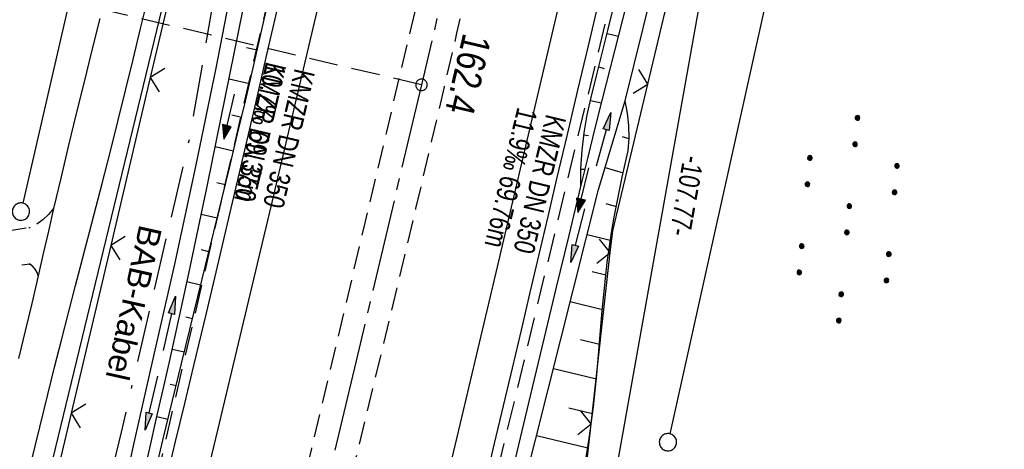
# Model space of a CAD drawing. Extents: x 510946 to 511423, y 462842 to 463807.
# Tile 11 of 33: x 511106 to 511191, y 463115 to 463152. Entities that reach past the tile are written whole.
import ezdxf

# ---------------------------------------------------------------- set-up
doc = ezdxf.new("R2010")
doc.units = 0
doc.header["$LTSCALE"] = 10
doc.header["$MEASUREMENT"] = 0
for name, pattern in [('ACAD_ISO16W100', [73, 15, -6.5, 15, -6.5, 15, -7, 1, -7]), ('ACHSE', [5.5, 4, -0.5, 0.5, -0.5]), ('AUSGEZOGEN', [0]), ('LT00', [0]), ('LT03', [0.5, 0.3, -0.2]), ('LT11', [0.3, 0.2, -0.1]), ('LT17', [0.15, 0.1, -0.05]), ('STRICHLINIE2', [0.375, 0.25, -0.125])]:
    doc.linetypes.add(name, pattern=pattern)
doc.layers.get('0').update_dxf_attribs({"linetype": 'LT00'})
for name, color, linetype in [('--EK_FBR', 1, 'LT00'), ('--EK_Halt-Pfeil', 4, 'LT00'), ('--EK_Haltung', 7, 'STRICHLINIE2'), ('--EK_Haltung-Text', 140, 'LT00'), ('--EK_ST-93-1', 30, 'LT17'), ('--EL_DFK_AB_L', 21, 'LT00'), ('--EL_Halt-Pfeil', 4, 'LT00'), ('--EL_Haltung', 182, 'STRICHLINIE2'), ('--EL_Haltung-Text', 182, 'LT00'), ('-AX-093', 35, 'ACHSE'), ('-ST-93-1', 250, 'LT00'), ('ABSTAND', 8, 'LT00'), ('BAB-KABEL', 220, 'ACAD_ISO16W100'), ('BAB-KABEL_TEXT', 221, 'Continuous'), ('DFK_AB_L', 21, 'LT00'), ('DFK_GZPKT', 250, 'LT00'), ('DFK_KATASTER', 250, 'LT00'), ('DFK_NUTZUNG', 250, 'LT00'), ('MITTELSTREIFEN-Ü_LINIE', 250, 'LT11'), ('MITTELSTREIFEN-Ü_TEXT', 250, 'LT03'), ('PFEIL', 140, 'AUSGEZOGEN'), ('V105_AFBR_BAB', 250, 'LT00'), ('V105_BOESCH', 250, 'LT00'), ('V105_BOSCHUNG', 250, 'LT00'), ('V105_FELDWEG', 250, 'LT11'), ('V105_GRABEN', 250, 'LT00'), ('V105_LD_MARK', 250, 'LT00'), ('V105_ZAUN', 40, 'LT00')]:
    doc.layers.add(name, color=color, linetype=linetype)
doc.styles.add('Arial', font='ARIAL.TTF')
doc.styles.add('Beschrift', font='ARIAL.TTF')
doc.styles.add('Haltungsbeschriftung', font='ARIAL.TTF', dxfattribs={"width": 0.75})
doc.styles.get("Standard").update_dxf_attribs({"font": 'ARIAL.TTF'})

# ---------------------------------------------------------------- blocks, each defined once
blk = doc.blocks.new('SYMB7010')
at = {"color": 0, "linetype": 'ByBlock'}
for points in [[(-0.031408, 0.499213), (-0.093728, 0.49134), (-0.15457, 0.475719), (-0.212975, 0.452595), (-0.268021, 0.422333), (-0.31884, 0.385411), (-0.36463, 0.342411), (-0.40467, 0.29401), (-0.438329, 0.240973), (-0.465074, 0.184136), (-0.484486, 0.124395), (-0.496256, 0.062692), (-0.5002, 0)], [(-0.5002, 0), (-0.496256, -0.062692), (-0.484486, -0.124395), (-0.465075, -0.184136), (-0.438329, -0.240973), (-0.404671, -0.29401), (-0.36463, -0.342411), (-0.31884, -0.385411), (-0.268021, -0.422333), (-0.212975, -0.452595), (-0.154571, -0.475719), (-0.093728, -0.49134), (-0.031408, -0.499213), (0.031408, -0.499213)], [(0.5002, 0), (0.496256, 0.062692), (0.484485, 0.124395), (0.465074, 0.184136), (0.438329, 0.240973), (0.40467, 0.29401), (0.36463, 0.342411), (0.31884, 0.385411), (0.268021, 0.422333), (0.212975, 0.452595), (0.15457, 0.475719), (0.093728, 0.49134), (0.031408, 0.499213), (-0.031408, 0.499213)], [(0.031408, -0.499213), (0.093728, -0.491341), (0.15457, -0.475719), (0.212975, -0.452595), (0.268021, -0.422333), (0.31884, -0.385411), (0.36463, -0.342411), (0.404671, -0.294011), (0.438329, -0.240974), (0.465075, -0.184136), (0.484486, -0.124395), (0.496256, -0.062692), (0.500201, 0)]]:
    blk.add_lwpolyline(points, dxfattribs=at)
blk = doc.blocks.new('SYMB7110')
at = {"color": 0, "linetype": 'ByBlock'}
for p, q in [((-0.515, 0.392919), (-0.515, 0.367081)), ((-0.51, 0.362895), (-0.51, 0.397105)), ((-0.505, 0.399164), (-0.505, 0.360836)), ((-0.5, 0.360204), (-0.5, 0.399796)), ((-0.495, 0.399164), (-0.495, 0.360836)), ((-0.49, 0.362895), (-0.49, 0.397105)), ((-0.485, 0.392919), (-0.485, 0.367081)), ((-0.48, 0.379874), (-0.48, 0.380145)), ((-0.285, 0.392919), (-0.285, 0.367081)), ((-0.28, 0.362895), (-0.28, 0.397105)), ((-0.275, 0.399164), (-0.275, 0.360836)), ((-0.27, 0.360204), (-0.27, 0.399796)), ((-0.265, 0.399164), (-0.265, 0.360836)), ((-0.26, 0.362895), (-0.26, 0.397105)), ((-0.255, 0.392919), (-0.255, 0.367081)), ((-0.25, 0.379874), (-0.25, 0.380146)), ((0.255, 0.392919), (0.255, 0.367081)), ((0.26, 0.362895), (0.26, 0.397105)), ((0.265, 0.399164), (0.265, 0.360836)), ((0.27, 0.360204), (0.27, 0.399796)), ((0.275, 0.399164), (0.275, 0.360836)), ((0.28, 0.362895), (0.28, 0.397105)), ((0.285, 0.392919), (0.285, 0.367081)), ((0.29, 0.379874), (0.29, 0.380145)), ((0.485, 0.392919), (0.485, 0.367081)), ((0.49, 0.362895), (0.49, 0.397105)), ((0.495, 0.399164), (0.495, 0.360836)), ((0.5, 0.360204), (0.5, 0.399796)), ((0.505, 0.399164), (0.505, 0.360836)), ((0.51, 0.362895), (0.51, 0.397105)), ((0.515, 0.392919), (0.515, 0.367081)), ((0.52, 0.379874), (0.52, 0.380146)), ((-0.9, 0.012919), (-0.9, -0.012919)), ((-0.895, -0.017106), (-0.895, 0.017105)), ((-0.89, 0.019164), (-0.89, -0.019164)), ((-0.885, -0.019797), (-0.885, 0.019796)), ((-0.88, 0.019164), (-0.88, -0.019164)), ((-0.875, -0.017106), (-0.875, 0.017105)), ((-0.87, 0.012919), (-0.87, -0.012919)), ((-0.865, -0.000126), (-0.865, 0.000145)), ((-0.67, 0.012919), (-0.67, -0.012919)), ((-0.665, -0.017106), (-0.665, 0.017105)), ((-0.66, 0.019164), (-0.66, -0.019164)), ((-0.655, -0.019797), (-0.655, 0.019796)), ((-0.65, 0.019164), (-0.65, -0.019164)), ((-0.645, -0.017106), (-0.645, 0.017105)), ((-0.64, 0.012919), (-0.64, -0.012919)), ((-0.635, -0.000126), (-0.635, 0.000145)), ((-0.13, 0.012919), (-0.13, -0.012919)), ((-0.125, -0.017105), (-0.125, 0.017105)), ((-0.12, 0.019164), (-0.12, -0.019164)), ((-0.115, -0.019796), (-0.115, 0.019796)), ((-0.11, 0.019164), (-0.11, -0.019164)), ((-0.105, -0.017105), (-0.105, 0.017105)), ((-0.1, 0.012919), (-0.1, -0.012919)), ((-0.095, -0.000126), (-0.095, 0.000146)), ((0.1, 0.012919), (0.1, -0.012919)), ((0.105, -0.017105), (0.105, 0.017105)), ((0.11, 0.019164), (0.11, -0.019164)), ((0.115, -0.019796), (0.115, 0.019796)), ((0.12, 0.019164), (0.12, -0.019164)), ((0.125, -0.017105), (0.125, 0.017105)), ((0.13, 0.012919), (0.13, -0.012919)), ((0.135, -0.000126), (0.135, 0.000146)), ((0.64, 0.012919), (0.64, -0.012919)), ((0.645, -0.017105), (0.645, 0.017105)), ((0.65, 0.019164), (0.65, -0.019164)), ((0.655, -0.019796), (0.655, 0.019796)), ((0.66, 0.019164), (0.66, -0.019164)), ((0.665, -0.017105), (0.665, 0.017105)), ((0.67, 0.012919), (0.67, -0.012919)), ((0.675, -0.000126), (0.675, 0.000146)), ((0.87, 0.012919), (0.87, -0.012919)), ((0.875, -0.017105), (0.875, 0.017105)), ((0.88, 0.019164), (0.88, -0.019164)), ((0.885, -0.019796), (0.885, 0.019796)), ((0.89, 0.019164), (0.89, -0.019164)), ((0.895, -0.017105), (0.895, 0.017105)), ((0.9, 0.012919), (0.9, -0.012919)), ((0.905, -0.000126), (0.905, 0.000146)), ((-0.515, -0.367081), (-0.515, -0.392919)), ((-0.51, -0.397105), (-0.51, -0.362895)), ((-0.505, -0.360836), (-0.505, -0.399164)), ((-0.5, -0.399796), (-0.5, -0.360204)), ((-0.495, -0.360836), (-0.495, -0.399164)), ((-0.49, -0.397106), (-0.49, -0.362895)), ((-0.485, -0.367081), (-0.485, -0.392919)), ((-0.48, -0.380126), (-0.48, -0.379855)), ((-0.285, -0.367081), (-0.285, -0.392919)), ((-0.28, -0.397105), (-0.28, -0.362895)), ((-0.275, -0.360836), (-0.275, -0.399164)), ((-0.27, -0.399796), (-0.27, -0.360204)), ((-0.265, -0.360836), (-0.265, -0.399164)), ((-0.26, -0.397105), (-0.26, -0.362895)), ((-0.255, -0.367081), (-0.255, -0.392919)), ((-0.25, -0.380126), (-0.25, -0.379855)), ((0.255, -0.367081), (0.255, -0.392919)), ((0.26, -0.397105), (0.26, -0.362895)), ((0.265, -0.360836), (0.265, -0.399164)), ((0.27, -0.399796), (0.27, -0.360204)), ((0.275, -0.360836), (0.275, -0.399164)), ((0.28, -0.397105), (0.28, -0.362895)), ((0.285, -0.367081), (0.285, -0.392919)), ((0.29, -0.380126), (0.29, -0.379855)), ((0.485, -0.367081), (0.485, -0.392919)), ((0.49, -0.397105), (0.49, -0.362895)), ((0.495, -0.360836), (0.495, -0.399164)), ((0.5, -0.399796), (0.5, -0.360204)), ((0.505, -0.360836), (0.505, -0.399164)), ((0.51, -0.397105), (0.51, -0.362895)), ((0.515, -0.367081), (0.515, -0.392919)), ((0.52, -0.380126), (0.52, -0.379855))]:
    blk.add_line(p, q, dxfattribs=at)
for points in [[(-0.48, 0.38), (-0.481981, 0.388678), (-0.48753, 0.395637), (-0.49555, 0.399499), (-0.50445, 0.399499), (-0.51247, 0.395637), (-0.518019, 0.388678), (-0.52, 0.38), (-0.518019, 0.371322), (-0.51247, 0.364363), (-0.50445, 0.360501), (-0.49555, 0.360501), (-0.48753, 0.364363), (-0.481981, 0.371322), (-0.48, 0.38)], [(-0.25, 0.38), (-0.251981, 0.388678), (-0.25753, 0.395637), (-0.26555, 0.399499), (-0.27445, 0.399499), (-0.28247, 0.395637), (-0.288019, 0.388678), (-0.29, 0.38), (-0.288019, 0.371322), (-0.28247, 0.364363), (-0.27445, 0.360501), (-0.26555, 0.360501), (-0.25753, 0.364363), (-0.251981, 0.371322), (-0.25, 0.38)], [(0.29, 0.38), (0.288019, 0.388678), (0.28247, 0.395637), (0.27445, 0.399499), (0.26555, 0.399499), (0.25753, 0.395637), (0.251981, 0.388678), (0.25, 0.38), (0.251981, 0.371322), (0.25753, 0.364363), (0.26555, 0.360501), (0.27445, 0.360501), (0.28247, 0.364363), (0.288019, 0.371322), (0.29, 0.38)], [(0.52, 0.38), (0.518019, 0.388678), (0.51247, 0.395637), (0.50445, 0.399499), (0.495549, 0.399499), (0.48753, 0.395637), (0.481981, 0.388678), (0.48, 0.38), (0.481981, 0.371322), (0.48753, 0.364363), (0.495549, 0.360501), (0.50445, 0.360501), (0.51247, 0.364363), (0.518019, 0.371322), (0.52, 0.38)], [(-0.865, 0), (-0.866981, 0.008678), (-0.87253, 0.015637), (-0.88055, 0.019498), (-0.88945, 0.019498), (-0.89747, 0.015637), (-0.903019, 0.008678), (-0.905, 0)], [(-0.905, 0), (-0.903019, -0.008678), (-0.89747, -0.015637), (-0.88945, -0.019499), (-0.88055, -0.019499), (-0.87253, -0.015637), (-0.866981, -0.008678), (-0.865, 0)], [(-0.635, 0), (-0.636981, 0.008678), (-0.64253, 0.015637), (-0.65055, 0.019498), (-0.65945, 0.019498), (-0.66747, 0.015637), (-0.673019, 0.008678), (-0.675, 0)], [(-0.675, 0), (-0.673019, -0.008678), (-0.66747, -0.015637), (-0.65945, -0.019499), (-0.65055, -0.019499), (-0.64253, -0.015637), (-0.636981, -0.008678), (-0.635, 0)], [(-0.095, 0), (-0.096981, 0.008678), (-0.10253, 0.015637), (-0.11055, 0.019499), (-0.11945, 0.019499), (-0.12747, 0.015637), (-0.133019, 0.008678), (-0.135, 0)], [(-0.135, 0), (-0.133019, -0.008678), (-0.12747, -0.015637), (-0.11945, -0.019499), (-0.11055, -0.019499), (-0.10253, -0.015637), (-0.096981, -0.008678), (-0.095, 0)], [(0.135, 0), (0.133019, 0.008678), (0.12747, 0.015637), (0.11945, 0.019499), (0.11055, 0.019499), (0.10253, 0.015637), (0.096981, 0.008678), (0.095, 0)], [(0.095, 0), (0.096981, -0.008678), (0.10253, -0.015637), (0.11055, -0.019499), (0.11945, -0.019499), (0.12747, -0.015637), (0.133019, -0.008678), (0.135, 0)], [(0.675, 0), (0.673019, 0.008678), (0.66747, 0.015637), (0.65945, 0.019499), (0.65055, 0.019499), (0.64253, 0.015637), (0.636981, 0.008678), (0.635, 0)], [(0.635, 0), (0.636981, -0.008678), (0.64253, -0.015637), (0.65055, -0.019499), (0.65945, -0.019499), (0.66747, -0.015637), (0.673019, -0.008678), (0.675, 0)], [(0.905, 0), (0.903019, 0.008678), (0.89747, 0.015637), (0.88945, 0.019499), (0.88055, 0.019499), (0.87253, 0.015637), (0.866981, 0.008678), (0.865, 0)], [(0.865, 0), (0.866981, -0.008678), (0.87253, -0.015637), (0.88055, -0.019499), (0.88945, -0.019499), (0.89747, -0.015637), (0.903019, -0.008678), (0.905, 0)], [(-0.48, -0.38), (-0.481981, -0.371322), (-0.48753, -0.364363), (-0.49555, -0.360501), (-0.50445, -0.360501), (-0.51247, -0.364363), (-0.518019, -0.371322), (-0.52, -0.38), (-0.518019, -0.388678), (-0.51247, -0.395637), (-0.50445, -0.399499), (-0.49555, -0.399499), (-0.48753, -0.395637), (-0.481981, -0.388678), (-0.48, -0.38)], [(-0.25, -0.38), (-0.251981, -0.371322), (-0.25753, -0.364363), (-0.26555, -0.360501), (-0.27445, -0.360501), (-0.28247, -0.364363), (-0.288019, -0.371322), (-0.29, -0.38), (-0.288019, -0.388678), (-0.28247, -0.395637), (-0.27445, -0.399499), (-0.26555, -0.399499), (-0.25753, -0.395637), (-0.251981, -0.388678), (-0.25, -0.38)], [(0.29, -0.38), (0.288019, -0.371322), (0.28247, -0.364363), (0.27445, -0.360501), (0.26555, -0.360501), (0.25753, -0.364363), (0.251981, -0.371322), (0.25, -0.38), (0.251981, -0.388678), (0.25753, -0.395637), (0.26555, -0.399499), (0.27445, -0.399499), (0.28247, -0.395637), (0.288019, -0.388678), (0.29, -0.38)], [(0.52, -0.38), (0.518019, -0.371322), (0.51247, -0.364363), (0.50445, -0.360501), (0.495549, -0.360501), (0.48753, -0.364363), (0.481981, -0.371322), (0.48, -0.38), (0.481981, -0.388678), (0.48753, -0.395637), (0.495549, -0.399499), (0.50445, -0.399499), (0.51247, -0.395637), (0.518019, -0.388678), (0.52, -0.38)]]:
    blk.add_lwpolyline(points, dxfattribs=at)
blk = doc.blocks.new('Pfreil3')
at = {"layer": 'PFEIL'}
blk.add_hatch(color=256, dxfattribs=at).paths.add_polyline_path([(-1.549, 0.273), (-1.549, -0.273), (0, 0)])
for p, q in [((-1.549, 0), (-4.831, 0)), ((-1.549, -0.273), (-1.549, 0.273)), ((-1.549, 0.273), (0, 0)), ((0, 0), (-1.549, -0.273))]:
    blk.add_line(p, q, dxfattribs=at)
blk = doc.blocks.new('SYMB0011')
at = {"color": 0, "linetype": 'ByBlock'}
for p, q in [((0.5, 0), (-0.5, 0)), ((0, 0.5), (0, -0.5))]:
    blk.add_line(p, q, dxfattribs=at)
blk = doc.blocks.new('SYMB0024')
at = {"color": 0, "linetype": 'ByBlock'}
for p, q in [((-0.5, 0.5), (0, 0)), ((0, 0), (0.5, 0.5))]:
    blk.add_line(p, q, dxfattribs=at)
blk = doc.blocks.new('SYMB0070')
at = {"color": 0, "linetype": 'ByBlock'}
for p, q in [((-0.5, 0), (0.2, 0)), ((0.5, 0), (0.2, 0.1)), ((0.2, 0.1), (0.2, 0)), ((0.468, 0), (0.21, 0.086)), ((0.21, 0.086), (0.21, -0.086)), ((0.21, -0.086), (0.468, 0)), ((0.22, -0.072), (0.437, 0)), ((0.23, -0.058), (0.405, 0)), ((0.24, -0.045), (0.374, 0)), ((0.342, 0), (0.25, 0.031)), ((0.25, 0.031), (0.25, -0.031)), ((0.25, -0.031), (0.342, 0)), ((0.26, -0.017), (0.31, 0)), ((0.27, -0.003), (0.279, 0))]:
    blk.add_line(p, q, dxfattribs=at)
for points in [[(0.2, 0), (0.2, -0.1), (0.5, 0)], [(0.437, 0), (0.22, 0.072), (0.22, -0.072)], [(0.405, 0), (0.23, 0.058), (0.23, -0.058)], [(0.374, 0), (0.24, 0.045), (0.24, -0.045)], [(0.31, 0), (0.26, 0.017), (0.26, -0.017)], [(0.279, 0), (0.27, 0.003), (0.27, -0.003)]]:
    blk.add_lwpolyline(points, dxfattribs=at)
blk = doc.blocks.new('SYMB2')
at = {"color": 0, "linetype": 'ByBlock', "flags": 128}
for points in [[(-0.031395, 0.499013), (-0.093691, 0.491144), (-0.154509, 0.475528), (-0.21289, 0.452414), (-0.267913, 0.422164), (-0.318712, 0.385257), (-0.364484, 0.342274), (-0.404509, 0.293893), (-0.438154, 0.240877), (-0.464888, 0.184062), (-0.484292, 0.124345), (-0.496058, 0.062667), (-0.5, 0)], [(-0.5, 0), (-0.496058, -0.062667), (-0.484292, -0.124345), (-0.464888, -0.184062), (-0.438154, -0.240877), (-0.404509, -0.293893), (-0.364485, -0.342274), (-0.318712, -0.385257), (-0.267914, -0.422164), (-0.21289, -0.452414), (-0.154509, -0.475529), (-0.093691, -0.491144), (-0.031395, -0.499014), (0.031395, -0.499014)], [(0.5, 0), (0.496057, 0.062667), (0.484292, 0.124345), (0.464888, 0.184062), (0.438153, 0.240877), (0.404509, 0.293893), (0.364484, 0.342274), (0.318712, 0.385257), (0.267913, 0.422164), (0.21289, 0.452414), (0.154509, 0.475528), (0.093691, 0.491144), (0.031395, 0.499013), (-0.031395, 0.499013)], [(0.031395, -0.499014), (0.093691, -0.491144), (0.154509, -0.475529), (0.21289, -0.452414), (0.267914, -0.422164), (0.318712, -0.385257), (0.364485, -0.342274), (0.404509, -0.293893), (0.438154, -0.240877), (0.464889, -0.184062), (0.484292, -0.124345), (0.496058, -0.062667), (0.5, 0)]]:
    blk.add_lwpolyline(points, dxfattribs=at)

msp = doc.modelspace()

# ---------------------------------------------------------------- linework, layer by layer
at = {"layer": '--EK_FBR'}
for points in [[(511118.304, 463112.177), (511119.104, 463115.48), (511119.902, 463118.783), (511120.697, 463122.087), (511121.785, 463126.645), (511122.864, 463131.205), (511123.936, 463135.766), (511125.002, 463140.329), (511126.064, 463144.893), (511127.132, 463149.5), (511128.199, 463154.108)], [(511155.858, 463153.727), (511154.941, 463149.879), (511154.024, 463146.03), (511153.111, 463142.181), (511152.203, 463138.331), (511151.431, 463135.041), (511150.662, 463131.751), (511149.894, 463128.46), (511149.125, 463125.17), (511148.352, 463121.881), (511147.575, 463118.593), (511146.79, 463115.306), (511145.988, 463111.984)]]:
    msp.add_lwpolyline(points, dxfattribs=at)
at = {"layer": '--EK_Haltung'}
for p, q in [((511132.391, 463176.559), (511117.032, 463110.455)), ((511160.777, 463170.007), (511144.827, 463103.638))]:
    msp.add_line(p, q, dxfattribs=at)
at = {"layer": '--EK_ST-93-1', "ltscale": 2.5}
msp.add_line((511140.465, 463146.496), (511101.537, 463155.7), dxfattribs=at)
at = {"layer": '--EL_DFK_AB_L'}
for p, q in [((511108.427, 463113.919), (511138.624, 463238.491)), ((511170.579, 463187.031), (511151.922, 463082.408))]:
    msp.add_line(p, q, dxfattribs=at)
at = {"layer": '--EL_Haltung'}
for p, q in [((511132.391, 463176.559), (511117.032, 463110.455)), ((511160.777, 463170.007), (511144.827, 463103.638))]:
    msp.add_line(p, q, dxfattribs=at)
at = {"layer": '-AX-093', "ltscale": 0.2}
msp.add_lwpolyline([(511163.106, 463245.724), (511157.599, 463221.046), (511152.014, 463196.385), (511146.351, 463171.741), (511140.611, 463147.116), (511134.792, 463122.509), (511128.896, 463097.921), (511122.922, 463073.351), (511116.87, 463048.8), (511110.74, 463024.269), (511104.533, 462999.757), (511098.248, 462975.265), (511091.886, 462950.793), (511085.447, 462926.341), (511078.93, 462901.91), (511072.336, 462877.499), (511071.88, 462875.834)], dxfattribs=at)
at = {"layer": 'BAB-KABEL', "ltscale": 0.03, "flags": 128}
msp.add_lwpolyline([(511222.639, 463789.685), (511228.062, 463774.69), (511221.047, 463738.687), (511215.668, 463709.215), (511209.116, 463679.752), (511203.386, 463649.735), (511199.716, 463631.03), (511193.071, 463596.749), (511187.765, 463572.71), (511182.462, 463546.013), (511203.211, 463524.576), (511200.678, 463507.917), (511182.238, 463492.341), (511175.694, 463462.766), (511171.503, 463443.504), (511162.609, 463396.003), (511154.73, 463347.931), (511152.929, 463326.259), (511150.369, 463299.992), (511148.611, 463283.541), (511146.686, 463264.795), (511144.287, 463254.055), (511140.929, 463241.117), (511135.167, 463217.092), (511129.252, 463192.653), (511127.814, 463187.223), (511125.253, 463171.347), (511122.375, 463153.776), (511120.296, 463141.796), (511118.371, 463133.568), (511114.374, 463116.317), (511106.371, 463083.453), (511103.015, 463070.194), (511099.817, 463056.937), (511095.496, 463046.186), (511084.457, 463018.83), (511076.145, 462999.023), (511068.962, 462979.213), (511064.435, 462967.111), (511059.814, 462953.341), (511052.434, 462930.013), (511046.434, 462911.516), (511041.513, 462895.973), (511037.444, 462883.335)], dxfattribs=at)
at = {"layer": 'DFK_AB_L'}
for p, q in [((511108.427, 463113.919), (511138.624, 463238.491)), ((511170.579, 463187.031), (511151.922, 463082.408))]:
    msp.add_line(p, q, dxfattribs=at)
at = {"layer": 'DFK_KATASTER'}
for p, q in [((511129.712, 463240.209), (511105.838, 463136.211)), ((511177.377, 463185.087), (511162.043, 463116.162))]:
    msp.add_line(p, q, dxfattribs=at)
at = {"layer": 'MITTELSTREIFEN-Ü_LINIE', "flags": 128}
for points in [[(511158.515, 463234.795), (511157.659, 463230.983), (511156.801, 463227.171), (511155.941, 463223.359), (511155.083, 463219.547), (511154.225, 463215.735), (511153.371, 463211.922), (511152.521, 463208.111), (511151.673, 463204.3), (511150.825, 463200.488), (511149.976, 463196.677), (511149.124, 463192.867), (511148.266, 463189.058), (511147.203, 463184.377), (511146.13, 463179.699), (511145.05, 463175.022), (511143.965, 463170.347), (511142.875, 463165.672), (511141.062, 463157.92), (511139.243, 463150.169), (511137.419, 463142.419), (511135.58, 463134.631), (511133.738, 463126.844), (511131.891, 463119.058), (511130.899, 463114.884), (511129.905, 463110.711), (511128.907, 463106.538), (511127.904, 463102.367)], [(511162.458, 463234.129), (511161.426, 463229.557), (511160.392, 463224.986), (511159.358, 463220.415), (511158.324, 463215.844), (511157.292, 463211.272), (511156.255, 463206.67), (511155.218, 463202.067), (511154.18, 463197.465), (511153.14, 463192.864), (511152.095, 463188.263), (511151.032, 463183.606), (511149.964, 463178.95), (511148.893, 463174.295), (511147.82, 463169.641), (511146.747, 463164.986), (511145.672, 463160.322), (511144.597, 463155.658), (511143.52, 463150.994), (511142.438, 463146.332), (511141.35, 463141.671), (511139.959, 463135.759), (511138.557, 463129.85), (511137.144, 463123.944), (511135.722, 463118.04), (511134.717, 463113.891), (511133.71, 463109.743), (511132.701, 463105.596), (511131.692, 463101.448)]]:
    msp.add_lwpolyline(points, dxfattribs=at)
at = {"layer": 'V105_AFBR_BAB'}
for points in [[(511106.246, 463112.369), (511108.01, 463119.568), (511108.596, 463121.941), (511109.188, 463124.312), (511109.787, 463126.682), (511110.398, 463129.048), (511110.806, 463130.597), (511111.218, 463132.146), (511111.63, 463133.694), (511112.039, 463135.243), (511112.736, 463137.926), (511113.42, 463140.613), (511114.092, 463143.303), (511114.755, 463145.995), (511115.411, 463148.689), (511116.063, 463151.384), (511116.712, 463154.079)], [(511118.304, 463112.177), (511119.104, 463115.48), (511119.902, 463118.783), (511120.697, 463122.087), (511121.785, 463126.645), (511122.864, 463131.205), (511123.936, 463135.766), (511125.002, 463140.329), (511126.064, 463144.893), (511127.132, 463149.5), (511128.199, 463154.108)], [(511155.858, 463153.727), (511154.941, 463149.879), (511154.024, 463146.03), (511153.111, 463142.181), (511152.203, 463138.331), (511151.431, 463135.041), (511150.662, 463131.751), (511149.894, 463128.46), (511149.125, 463125.17), (511148.352, 463121.881), (511147.575, 463118.593), (511146.79, 463115.306), (511145.988, 463111.984)], [(511112.518, 463152.271), (511111.833, 463149.519), (511111.152, 463146.767), (511110.476, 463144.013), (511109.808, 463141.258), (511109.15, 463138.5), (511108.504, 463135.739), (511108.054, 463133.786), (511107.607, 463131.833), (511107.158, 463129.881), (511106.601, 463127.491), (511106.038, 463125.104), (511105.471, 463122.717)]]:
    msp.add_lwpolyline(points, dxfattribs=at)
at = {"layer": 'V105_BOESCH'}
for points in [[(511117.247, 463112.396), (511118.039, 463115.732), (511118.836, 463119.067), (511119.641, 463122.4), (511120.332, 463125.233), (511121.028, 463128.066), (511121.726, 463130.898), (511122.424, 463133.73), (511123.119, 463136.562), (511123.809, 463139.396), (511124.492, 463142.231), (511125.165, 463145.069), (511125.844, 463147.984), (511126.512, 463150.902), (511127.173, 463153.821)], [(511154.318, 463137.667), (511154.324, 463139.229), (511154.416, 463140.789), (511154.595, 463142.341), (511154.859, 463143.88), (511155.208, 463145.403), (511155.699, 463147.386), (511156.191, 463149.368), (511156.688, 463151.349), (511157.19, 463153.328)], [(511154.605, 463112.986), (511155.047, 463115.741), (511155.408, 463118.51), (511155.559, 463119.899), (511155.694, 463121.291), (511155.819, 463122.685), (511155.937, 463124.081), (511156.054, 463125.478), (511156.175, 463126.874), (511156.304, 463128.269), (511156.447, 463129.662), (511156.607, 463131.052), (511156.791, 463132.439), (511157.002, 463133.822), (511157.204, 463134.986), (511157.426, 463136.148), (511157.664, 463137.307), (511157.913, 463138.464), (511158.169, 463139.62), (511158.43, 463140.776), (511158.496, 463141.863), (511158.475, 463142.952), (511158.368, 463144.036), (511158.175, 463145.107)]]:
    msp.add_lwpolyline(points, dxfattribs=at)
at = {"layer": 'V105_BOSCHUNG'}
for p, q in [((511156.591, 463150.966), (511157.572, 463150.718)), ((511126.193, 463149.506), (511125.264, 463149.715)), ((511155.864, 463148.052), (511156.348, 463147.933)), ((511125.518, 463146.577), (511123.746, 463146.987)), ((511155.138, 463145.124), (511156.098, 463144.922)), ((511158.161, 463145.061), (511158.186, 463145.053)), ((511124.83, 463143.653), (511123.991, 463143.852)), ((511154.571, 463142.163), (511154.981, 463142.106)), ((511157.892, 463142.007), (511158.495, 463141.824)), ((511124.132, 463140.73), (511122.554, 463141.115)), ((511154.322, 463139.167), (511154.682, 463139.154)), ((511156.413, 463139.305), (511157.999, 463138.855)), ((511123.425, 463137.814), (511122.687, 463137.994)), ((511156.485, 463136.173), (511157.384, 463135.935)), ((511122.712, 463134.9), (511121.336, 463135.236)), ((511154.85, 463133.485), (511156.872, 463132.989)), ((511121.995, 463131.987), (511121.356, 463132.143)), ((511155.301, 463130.285), (511156.484, 463129.995)), ((511121.277, 463129.074), (511120.089, 463129.364)), ((511153.387, 463127.666), (511156.185, 463126.98)), ((511120.56, 463126.161), (511120.006, 463126.296)), ((511154.291, 463124.355), (511155.926, 463123.954)), ((511119.847, 463123.247), (511118.806, 463123.501)), ((511151.924, 463121.847), (511155.661, 463120.931)), ((511119.141, 463120.332), (511118.645, 463120.452)), ((511118.44, 463117.414), (511117.485, 463117.647)), ((511153.265, 463118.429), (511155.337, 463117.921)), ((511150.461, 463116.028), (511154.926, 463114.933))]:
    msp.add_line(p, q, dxfattribs=at)
at = {"layer": 'V105_FELDWEG', "flags": 128}
for points in [[(511108.504, 463135.739), (511108.077, 463135.217), (511107.579, 463134.761), (511107.022, 463134.381), (511106.416, 463134.085), (511084.375, 463130.687), (511080.481, 463130.098), (511076.584, 463129.529), (511072.684, 463128.979), (511068.782, 463128.446), (511064.878, 463127.928), (511060.972, 463127.423), (511057.064, 463126.93), (511054.039, 463126.554), (511051.014, 463126.181), (511047.989, 463125.808), (511044.964, 463125.432), (511041.94, 463125.051), (511038.917, 463124.661), (511035.896, 463124.261), (511032.876, 463123.847), (511029.859, 463123.417), (511027.277, 463123.033), (511024.696, 463122.639), (511022.116, 463122.236), (511019.538, 463121.827), (511016.959, 463121.414), (511014.381, 463121.001), (511011.803, 463120.59), (511009.223, 463120.184), (511006.643, 463119.785), (511004.061, 463119.396), (511000.831, 463118.927), (510997.599, 463118.475), (510994.365, 463118.038), (510992.741, 463117.824)], [(511107.158, 463129.881), (511107.064, 463130.189), (511106.908, 463130.471), (511106.697, 463130.714), (511106.44, 463130.909), (511084.612, 463128.24), (511082.144, 463127.929), (511079.677, 463127.603), (511077.213, 463127.265), (511074.749, 463126.916), (511072.287, 463126.561), (511069.825, 463126.201), (511067.363, 463125.84), (511064.901, 463125.481), (511062.438, 463125.126), (511059.974, 463124.778), (511057.509, 463124.44), (511055.048, 463124.115), (511052.586, 463123.8), (511050.123, 463123.493), (511047.659, 463123.19), (511045.195, 463122.89), (511042.731, 463122.589), (511040.267, 463122.286), (511037.805, 463121.976), (511035.343, 463121.659), (511032.883, 463121.331), (511030.425, 463120.99), (511027.802, 463120.608), (511025.182, 463120.212), (511022.563, 463119.803), (511019.945, 463119.386), (511017.328, 463118.964), (511014.712, 463118.54), (511012.095, 463118.116), (511009.478, 463117.697), (511006.859, 463117.285), (511004.239, 463116.883), (511001.438, 463116.469), (510998.634, 463116.069), (510995.829, 463115.68), (510993.022, 463115.301), (510992.167, 463115.188)]]:
    msp.add_lwpolyline(points, dxfattribs=at)
at = {"layer": 'V105_GRABEN'}
for points in [[(511147.035, 463102.404), (511155.833, 463137.394), (511158.175, 463145.107), (511161.324, 463157.888)], [(511148.019, 463111.421), (511149.062, 463115.797), (511150.106, 463120.173), (511151.151, 463124.548), (511152.2, 463128.923), (511153.255, 463133.296), (511154.318, 463137.667), (511154.938, 463140.199), (511155.559, 463142.731), (511156.182, 463145.262), (511159.372, 463157.784)], [(511124.253, 463156.484), (511122.592, 463147.939), (511120.84, 463139.413), (511118.998, 463130.905), (511117.066, 463122.418), (511116.505, 463119.985), (511115.957, 463117.55), (511115.417, 463115.112), (511114.886, 463112.673)], [(511116.28, 463112.397), (511116.855, 463114.899), (511117.429, 463117.4), (511117.998, 463119.903), (511118.562, 463122.406), (511119.412, 463126.248), (511120.246, 463130.093), (511121.064, 463133.942), (511121.87, 463137.794), (511122.663, 463141.649), (511123.447, 463145.505), (511124.222, 463149.364), (511124.991, 463153.224)]]:
    msp.add_lwpolyline(points, dxfattribs=at)
at = {"layer": 'V105_LD_MARK'}
for points in [[(511081.824, 462873.668), (511084.959, 462885.238), (511089.708, 462902.917), (511094.418, 462920.607), (511099.09, 462938.307), (511103.722, 462956.018), (511108.315, 462973.738), (511112.867, 462991.469), (511117.379, 463009.211), (511121.85, 463026.962), (511126.28, 463044.724), (511130.667, 463062.496), (511135.012, 463080.279), (511139.315, 463098.072), (511143.574, 463115.875), (511146.964, 463130.184), (511150.326, 463144.5), (511153.661, 463158.822), (511156.97, 463173.15), (511160.251, 463187.485), (511163.508, 463201.825), (511166.738, 463216.171), (511169.944, 463230.523)], [(511148.09, 463226.184), (511145.336, 463213.886), (511140.923, 463194.378), (511136.458, 463174.882), (511131.942, 463155.398), (511127.373, 463135.926), (511122.751, 463116.466), (511118.076, 463097.019), (511113.348, 463077.586), (511108.566, 463058.165), (511105.418, 463045.506), (511102.248, 463032.852), (511099.056, 463020.204), (511095.842, 463007.562)]]:
    msp.add_lwpolyline(points, dxfattribs=at)
at = {"layer": 'V105_ZAUN'}
for p, q in [((511120.341, 463161.748), (511116.904, 463147.147)), ((511160.121, 463146.566), (511163.602, 463161.156)), ((511116.904, 463147.147), (511113.468, 463132.546)), ((511113.468, 463132.546), (511110.031, 463117.945)), ((511155.209, 463117.027), (511156.87, 463131.935))]:
    msp.add_line(p, q, dxfattribs=at)
for points in [[(511156.87, 463131.935), (511157.08, 463133.821), (511160.121, 463146.566)], [(511110.031, 463117.945), (511108.875, 463113.031), (511106.543, 463103.356)], [(511153.531, 463102.122), (511153.928, 463105.531), (511155.209, 463117.027)]]:
    msp.add_lwpolyline(points, dxfattribs=at)

# ---------------------------------------------------------------- block references
at = {"layer": '--EK_Halt-Pfeil', "yscale": 4, "zscale": 4}
for p, xscale, rotation in [((511123.737, 463143.733), 3.999999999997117, 256.920579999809), ((511154.506, 463137.345), 4.000000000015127, 256.486430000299)]:
    msp.add_blockref('SYMB0070', p, dxfattribs=dict(at, xscale=xscale, rotation=rotation))
at = {"layer": '--EL_Halt-Pfeil', "yscale": 4, "zscale": 4}
for p, xscale, rotation in [((511123.737, 463143.733), 3.999999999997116, 256.920579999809), ((511154.506, 463137.345), 4.000000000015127, 256.486430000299)]:
    msp.add_blockref('SYMB0070', p, dxfattribs=dict(at, xscale=xscale, rotation=rotation))
at = {"layer": '-ST-93-1', "rotation": 274.1956499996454}
msp.add_blockref('SYMB2', (511140.465, 463146.496), dxfattribs=at)
at = {"layer": 'DFK_GZPKT', "xscale": 1.500000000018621, "yscale": 1.5, "zscale": 1.5, "rotation": 264.7377099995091}
for p in [(511105.67, 463135.48), (511161.88, 463115.43)]:
    msp.add_blockref('SYMB7010', p, dxfattribs=at)
at = {"layer": 'DFK_NUTZUNG', "xscale": 10.00000000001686, "yscale": 10, "zscale": 10, "rotation": 264.7377100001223}
msp.add_blockref('SYMB7110', (511177.534, 463134.817), dxfattribs=at)
at = {"layer": 'PFEIL'}
for p, rotation in [((511156.917, 463144.086), 74.59250855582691), ((511153.44, 463131.057), 255.220048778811), ((511119.099, 463128.118), 77.2090991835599), ((511116.452, 463116.465), 256.8140962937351)]:
    msp.add_blockref('Pfreil3', p, dxfattribs=dict(at, rotation=rotation))
at = {"layer": 'V105_FELDWEG', "xscale": 0.09999999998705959, "yscale": 0.09999999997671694, "zscale": 0.1, "rotation": 257.7114000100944}
for p in [(511106.416, 463134.085), (511106.44, 463130.909)]:
    msp.add_blockref('SYMB0011', p, dxfattribs=at)
at = {"layer": 'V105_ZAUN', "yscale": 2.099999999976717, "zscale": 2.1}
for p, xscale, rotation in [((511116.904, 463147.147), 2.099999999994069, 256.7566800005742), ((511160.121, 463146.566), 2.099999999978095, 76.58178999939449), ((511113.468, 463132.546), 2.099999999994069, 256.7566800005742), ((511156.87, 463131.935), 2.09999999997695, 83.64261000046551), ((511110.031, 463117.945), 2.099999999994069, 256.7566800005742), ((511155.209, 463117.027), 2.09999999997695, 83.64261000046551)]:
    msp.add_blockref('SYMB0024', p, dxfattribs=dict(at, xscale=xscale, rotation=rotation))

# ---------------------------------------------------------------- texts
at = {"layer": '--EK_Haltung-Text', "style": 'Haltungsbeschriftung', "width": 0.75}
for s, rotation, p in [('10.7‰ 69.37m', -103.07942, (511126.973, 463148.57)), ('KMZR DN 350', -103.07942, (511129.467, 463147.991)), ('11.9‰ 69.76m', -103.51356, (511148.82, 463144.618)), ('KMZR DN 350', -103.51356, (511151.309, 463144.019))]:
    msp.add_text(s, height=1.8, rotation=rotation, dxfattribs=at).set_placement(p)
at = {"layer": '--EL_Haltung-Text', "style": 'Haltungsbeschriftung', "width": 0.75}
for rotation, p in [(-103.07942, (511126.973, 463148.57)), (-103.51356, (511151.309, 463144.019))]:
    msp.add_text('KMZR DN 350', height=1.8, rotation=rotation, dxfattribs=at).set_placement(p)
at = {"layer": '-ST-93-1', "style": 'Beschrift', "width": 0.8}
msp.add_text('  162.4', height=2.5, rotation=-103.21689, dxfattribs=at).set_placement((511144.466, 463152.597))
at = {"layer": 'ABSTAND', "width": 0.75}
msp.add_text(' -107.77-', height=1.8, rotation=-100.11162, dxfattribs=at).set_placement((511163.336, 463140.954))
at = {"layer": 'BAB-KABEL_TEXT', "insert": (511114.469, 463127.768), "char_height": 2, "attachment_point": 8, "rotation": 257.46334, "style": 'Beschrift'}
msp.add_mtext('BAB-Kabel', dxfattribs=at)
at = {"layer": 'MITTELSTREIFEN-Ü_TEXT', "insert": (511155.337, 463197.089), "char_height": 2.5, "attachment_point": 7, "rotation": 257.08982, "style": 'Arial'}
msp.add_mtext('Mittelstreifenüberfahrt 136 m', dxfattribs=at)

doc.saveas('drawing.dxf')
